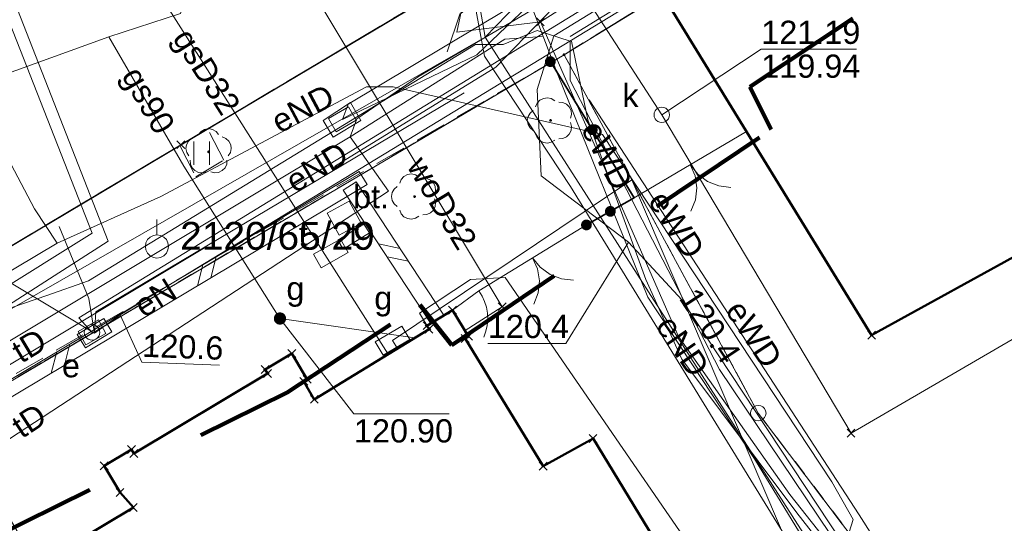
# Model space of a CAD drawing. Extents: x 6472695 to 6473494, y 5822279 to 5823456.
# Tile 21 of 51: x 6472977 to 6473009, y 5822616 to 5822632. Entities that reach past the tile are written whole.
import ezdxf
from ezdxf.enums import TextEntityAlignment as Align

# ---------------------------------------------------------------- set-up
doc = ezdxf.new("R2010")
doc.units = 0
for name, pattern in [('PRZER1-1', [1, 0.5, -0.5]), ('PRZER2-1', [1.5, 1, -0.5]), ('PRZER3-1', [2, 1.5, -0.5])]:
    doc.linetypes.add(name, pattern=pattern)
doc.layers.get('0').update_dxf_attribs({"linetype": 'CONTINUOUS'})
for name, color, linetype, lineweight in [('EGBU', 7, 'CONTINUOUS', 50), ('EGDE', 7, 'CONTINUOUS', 18), ('EGPG', 7, 'CONTINUOUS', 18), ('GSPPPK', 7, 'CONTINUOUS', 18), ('GSPPPK_O', 7, 'CONTINUOUS', 18), ('GSPPRB', 7, 'CONTINUOUS', 18), ('GUPPRZ_O', 7, 'CONTINUOUS', 18), ('OTDN', 7, 'CONTINUOUS', 18), ('OTKC', 7, 'CONTINUOUS', 18), ('OTKJ', 7, 'CONTINUOUS', 18), ('OTKK', 7, 'CONTINUOUS', 25), ('OTKU', 7, 'CONTINUOUS', 18), ('OTKU_O', 7, 'CONTINUOUS', 18), ('OTOB', 7, 'CONTINUOUS', 18), ('OTOF', 7, 'CONTINUOUS', 18), ('OTOO', 7, 'CONTINUOUS', 35), ('OTZT', 7, 'CONTINUOUS', 18), ('SUPK', 7, 'CONTINUOUS', 18), ('SUPW', 7, 'CONTINUOUS', 18)]:
    doc.layers.add(name, color=color, linetype=linetype, lineweight=lineweight)
for name, color, linetype, lineweight, true_color in [('EGUG', 7, 'CONTINUOUS', 18, 0x008000), ('OTZL', 7, 'CONTINUOUS', 18, 0x008000), ('SUEP', 1, 'CONTINUOUS', 18, 0xff0000), ('SUEP_O', 1, 'CONTINUOUS', 18, 0xff0000), ('SUES', 1, 'CONTINUOUS', 18, 0xff0000), ('SUES_O', 1, 'CONTINUOUS', 18, 0xff0000), ('SUGP', 7, 'CONTINUOUS', 18, 0xbfbf00), ('SUGP_O', 7, 'CONTINUOUS', 18, 0xbfbf00), ('SUGS', 7, 'CONTINUOUS', 18, 0xbfbf00), ('SUGS_O', 7, 'CONTINUOUS', 18, 0xbfbf00), ('SUGW', 7, 'CONTINUOUS', 18, 0xbfbf00), ('SUGW_O', 7, 'CONTINUOUS', 18, 0xbfbf00), ('SUKP', 7, 'CONTINUOUS', 18, 0x803300), ('SUKS', 7, 'CONTINUOUS', 18, 0x803300), ('SUKS_O', 7, 'CONTINUOUS', 18, 0x803300), ('SUTP', 7, 'CONTINUOUS', 18, 0xff9100), ('SUTP_O', 7, 'CONTINUOUS', 18, 0xff9100), ('SUTS', 7, 'CONTINUOUS', 18, 0xff9100), ('SUTS_O', 7, 'CONTINUOUS', 18, 0xff9100), ('SUWP', 5, 'CONTINUOUS', 18, 0x0000ff), ('SUWP_O', 5, 'CONTINUOUS', 18, 0x0000ff)]:
    doc.layers.add(name, color=color, linetype=linetype, lineweight=lineweight, true_color=true_color)
doc.styles.add('Arial', font='Arial')

# ---------------------------------------------------------------- blocks, each defined once
blk = doc.blocks.new('D_GSPPPK1')
at = {"color": 0}
blk.add_lwpolyline([(0, 0.875), (0, 0.375)], dxfattribs=at)
blk.add_lwpolyline([(0, 0.375), (0.115881, 0.356646), (0.220419, 0.303381), (0.303381, 0.220419), (0.356646, 0.115881), (0.375, 0), (0.356646, -0.115881), (0.303381, -0.220419), (0.220419, -0.303381), (0.115881, -0.356646), (0, -0.375), (-0.115881, -0.356646), (-0.220419, -0.303381), (-0.303381, -0.220419), (-0.356646, -0.115881), (-0.375, 0), (-0.356646, 0.115881), (-0.303381, 0.220419), (-0.220419, 0.303381), (-0.115881, 0.356646)], close=True, dxfattribs=at)
blk = doc.blocks.new('D_GSPPRB0')
at = {"color": 0, "lineweight": 18}
for points in [[(-0.12726, -0.12726), (0.12726, 0.12726)], [(-0.12726, 0.12726), (0.12726, -0.12726)]]:
    blk.add_lwpolyline(points, dxfattribs=at)
blk = doc.blocks.new('D_GUPGZA1')
blk.add_hatch(color=0).paths.add_polyline_path([(-0.2, 0), (-0.193185, -0.051764), (-0.173205, -0.1), (-0.141421, -0.141421), (-0.1, -0.173205), (-0.051764, -0.193185), (0, -0.2), (0.051764, -0.193185), (0.1, -0.173205), (0.141421, -0.141421), (0.173205, -0.1), (0.193185, -0.051764), (0.2, 0), (0.193185, 0.051764), (0.173205, 0.1), (0.141421, 0.141421), (0.1, 0.173205), (0.051764, 0.193185), (0, 0.2), (-0.051764, 0.193185), (-0.1, 0.173205), (-0.141421, 0.141421), (-0.173205, 0.1), (-0.193185, 0.051764)])
blk = doc.blocks.new('D_GSPRDL1')
blk.add_hatch(color=0).paths.add_polyline_path([(0, -0.045), (0.013906, -0.042798), (0.02645, -0.036406), (0.036406, -0.02645), (0.042798, -0.013906), (0.045, 0), (0.042798, 0.013906), (0.036406, 0.02645), (0.02645, 0.036406), (0.013906, 0.042798), (0, 0.045), (-0.013906, 0.042798), (-0.02645, 0.036406), (-0.036406, 0.02645), (-0.042798, 0.013906), (-0.045, 0), (-0.042798, -0.013906), (-0.036406, -0.02645), (-0.02645, -0.036406), (-0.013906, -0.042798)])
at = {"color": 0}
for points in [[(-0.324277, 0.563333), (-0.240553, 0.662679), (-0.127956, 0.727494), (0, 0.75), (0.127956, 0.727494), (0.240553, 0.662679), (0.324277, 0.563333)], [(-0.635969, -0.134326), (-0.70458, -0.024001), (-0.731429, 0.103115), (-0.713292, 0.231763), (-0.652348, 0.346501), (-0.55591, 0.433559), (-0.435555, 0.482485)], [(0.435555, 0.482485), (0.55591, 0.433559), (0.652348, 0.346501), (0.713292, 0.231763), (0.731429, 0.103115), (0.70458, -0.024001), (0.635969, -0.134326)], [(-0.068773, -0.646351), (-0.194901, -0.677512), (-0.324092, -0.663766), (-0.440839, -0.606763), (-0.531129, -0.513345), (-0.584125, -0.394725), (-0.593465, -0.265141)], [(0.593465, -0.265141), (0.584125, -0.394725), (0.531129, -0.513345), (0.440839, -0.606763), (0.324092, -0.663766), (0.194901, -0.677512), (0.068773, -0.646351)]]:
    blk.add_lwpolyline(points, dxfattribs=at)
blk = doc.blocks.new('D_GUPKSD1_1')
at = {"color": 0}
blk.add_lwpolyline([(0, 0.25), (0.064705, 0.241481), (0.125, 0.216506), (0.176777, 0.176777), (0.216506, 0.125), (0.241481, 0.064705), (0.25, 0), (0.241481, -0.064705), (0.216506, -0.125), (0.176777, -0.176777), (0.125, -0.216506), (0.064705, -0.241481), (0, -0.25), (-0.064705, -0.241481), (-0.125, -0.216506), (-0.176777, -0.176777), (-0.216506, -0.125), (-0.241481, -0.064705), (-0.25, 0), (-0.241481, 0.064705), (-0.216506, 0.125), (-0.176777, 0.176777), (-0.125, 0.216506), (-0.064705, 0.241481)], close=True, dxfattribs=at)
blk = doc.blocks.new('D_GUPIWZ1_3')
at = {"color": 0}
blk.add_lwpolyline([(0.375, -0.25), (-0.375, -0.25), (-0.375, 0.25), (0.375, 0.25)], close=True, dxfattribs=at)
blk = doc.blocks.new('D_GUPIKP1_1')
at = {"color": 0}
blk.add_lwpolyline([(0, 0.25), (0.064705, 0.241481), (0.125, 0.216506), (0.176777, 0.176777), (0.216506, 0.125), (0.241481, 0.064705), (0.25, 0), (0.241481, -0.064705), (0.216506, -0.125), (0.176777, -0.176777), (0.125, -0.216506), (0.064705, -0.241481), (0, -0.25), (-0.064705, -0.241481), (-0.125, -0.216506), (-0.176777, -0.176777), (-0.216506, -0.125), (-0.241481, -0.064705), (-0.25, 0), (-0.241481, 0.064705), (-0.216506, 0.125), (-0.176777, 0.176777), (-0.125, 0.216506), (-0.064705, 0.241481)], close=True, dxfattribs=at)
blk = doc.blocks.new('D_GUPESE1')
at = {"color": 0}
blk.add_lwpolyline([(-0.5, -0.25), (-0.5, 0.25), (0.5, 0.25), (0.5, -0.25)], close=True, dxfattribs=at)
blk = doc.blocks.new('D_GEPPGD1_2')
blk.add_hatch(color=0).paths.add_polyline_path([(0, -0.045), (0.013906, -0.042798), (0.02645, -0.036406), (0.036406, -0.02645), (0.042798, -0.013906), (0.045, 0), (0.042798, 0.013906), (0.036406, 0.02645), (0.02645, 0.036406), (0.013906, 0.042798), (0, 0.045), (-0.013906, 0.042798), (-0.02645, 0.036406), (-0.036406, 0.02645), (-0.042798, 0.013906), (-0.045, 0), (-0.042798, -0.013906), (-0.036406, -0.02645), (-0.02645, -0.036406), (-0.013906, -0.042798)])
blk = doc.blocks.new('D_GEPPGD1_1')
at = {"color": 0}
blk.add_lwpolyline([(0, 0.25), (0.077254, 0.237764), (0.146946, 0.202254), (0.202254, 0.146946), (0.237764, 0.077254), (0.25, 0), (0.237764, -0.077254), (0.202254, -0.146946), (0.146946, -0.202254), (0.077254, -0.237764), (0, -0.25), (-0.077254, -0.237764), (-0.146946, -0.202254), (-0.202254, -0.146946), (-0.237764, -0.077254), (-0.25, 0), (-0.237764, 0.077254), (-0.202254, 0.146946), (-0.146946, 0.202254), (-0.077254, 0.237764)], close=True, dxfattribs=at)
blk = doc.blocks.new('D_GUPTSZ1')
at = {"color": 0}
blk.add_lwpolyline([(-0.5, -0.25), (-0.5, 0.25), (0.5, 0.25), (0.5, -0.25)], close=True, dxfattribs=at)
blk = doc.blocks.new('D_GUPGSG1')
at = {"color": 0}
blk.add_lwpolyline([(-0.5, -0.25), (-0.5, 0.25), (0.5, 0.25), (0.5, -0.25)], close=True, dxfattribs=at)
blk = doc.blocks.new('D_ODTN_1')
at = {"color": 0}
for points in [[(-0.5, -0.25), (0, 0.25)], [(0, -0.25), (0.5, 0.25)]]:
    blk.add_lwpolyline(points, dxfattribs=at)
blk = doc.blocks.new('D_GSLDSO2')
at = {"color": 0}
blk.add_lwpolyline([(0, 0.25), (0, -0.25)], dxfattribs=at)
blk = doc.blocks.new('D_GSLKFU1')
at = {"color": 0}
blk.add_lwpolyline([(0, 0), (-0.012833, -0.195789), (-0.051111, -0.388229), (-0.114181, -0.574025), (-0.200962, -0.75), (-0.30997, -0.913142), (-0.43934, -1.06066), (-0.586858, -1.19003), (-0.75, -1.299038)], dxfattribs=at)
blk = doc.blocks.new('D_GSLKBR1')
at = {"color": 0}
for points in [[(1.299038, 0.75), (1.06066, 0.43934), (0.75, 0.200962), (0.388229, 0.051111), (0, 0)], [(0, 0), (0.388229, -0.051111), (0.75, -0.200962), (1.06066, -0.43934), (1.299038, -0.75)]]:
    blk.add_lwpolyline(points, dxfattribs=at)
blk = doc.blocks.new('D_KOLO')
blk.add_hatch(color=0).paths.add_polyline_path([(-0.175, 0), (-0.169037, -0.045293), (-0.151554, -0.0875), (-0.123744, -0.123744), (-0.0875, -0.151554), (-0.045293, -0.169037), (0, -0.175), (0.045293, -0.169037), (0.0875, -0.151554), (0.123744, -0.123744), (0.151554, -0.0875), (0.169037, -0.045293), (0.175, 0), (0.169037, 0.045293), (0.151554, 0.0875), (0.123744, 0.123744), (0.0875, 0.151554), (0.045293, 0.169037), (0, 0.175), (-0.045293, 0.169037), (-0.0875, 0.151554), (-0.123744, 0.123744), (-0.151554, 0.0875), (-0.169037, 0.045293)])
blk = doc.blocks.new('D_GSLKOG1')
blk.add_hatch(color=0).paths.add_polyline_path([(-0.175, 0), (-0.169037, -0.045293), (-0.151554, -0.0875), (-0.123744, -0.123744), (-0.0875, -0.151554), (-0.045293, -0.169037), (0, -0.175), (0.045293, -0.169037), (0.0875, -0.151554), (0.123744, -0.123744), (0.151554, -0.0875), (0.169037, -0.045293), (0.175, 0), (0.169037, 0.045293), (0.151554, 0.0875), (0.123744, 0.123744), (0.0875, 0.151554), (0.045293, 0.169037), (0, 0.175), (-0.045293, 0.169037), (-0.0875, 0.151554), (-0.123744, 0.123744), (-0.151554, 0.0875), (-0.169037, 0.045293)])
blk = doc.blocks.new('D_GSSUTR1')
at = {"color": 0}
for points in [[(-0.25666, 0.36165), (-0.25666, -0.38835)], [(0.24334, -0.38835), (0.24334, 0.36165)]]:
    blk.add_lwpolyline(points, dxfattribs=at)

msp = doc.modelspace()

# ---------------------------------------------------------------- linework, layer by layer
at = {"linetype": 'PRZER1-1', "lineweight": 211, "ltscale": 8, "elevation": 10.04}
msp.add_lwpolyline([(6472867.427, 5822584.768), (6472899.009, 5822582.347), (6472904.485, 5822578.253), (6472918.602, 5822584.949), (6472931.947, 5822596.048), (6472961.416, 5822608.307), (6472985.727, 5822620.307), (6472990.013, 5822623.143), (6472991.048, 5822621.843), (6473001.374, 5822628.822), (6473000.679, 5822630.199), (6473029.761, 5822649.439)], dxfattribs=at)
at = {"layer": 'EGBU', "linetype": 'Continuous', "lineweight": 50}
for points in [[(6473009.863, 5822625.051), (6473004.621, 5822622.162), (6472998.113, 5822632.757), (6473009.364, 5822639.678)], [(6472977.014, 5822614.35), (6472980.754, 5822616.592), (6472980.323, 5822617.079), (6472979.809, 5822617.937), (6472980.694, 5822618.467), (6472980.771, 5822618.339), (6472985.094, 5822620.926), (6472985.017, 5822621.054), (6472985.876, 5822621.569), (6472986.374, 5822620.736), (6472986.263, 5822620.67), (6472986.603, 5822620.089), (6472990.313, 5822622.36), (6472990.245, 5822622.471), (6472991.072, 5822622.977), (6472991.593, 5822622.127), (6472991.482, 5822622.059), (6472994, 5822617.929), (6472995.613, 5822618.82), (6472999.564, 5822612.327)]]:
    msp.add_lwpolyline(points, dxfattribs=at)
at = {"layer": 'EGDE', "linetype": 'Continuous', "lineweight": 18}
msp.add_lwpolyline([(6473011.915, 5822641.833), (6472997.849, 5822633.187), (6472994.678, 5822631.238), (6472973.906, 5822618.979), (6472973.831, 5822619.097), (6472968.751, 5822616.055), (6472942.484, 5822600.286), (6472971.555, 5822639.699), (6472993.586, 5822651.164), (6472997.964, 5822653.729), (6473019.754, 5822666.385)], dxfattribs=at)
for points in [[(6473047.62, 5822580.098), (6473029.307, 5822589.73), (6473028.6, 5822588.997), (6473019.37, 5822598.142), (6473009.691, 5822608.108), (6473000.956, 5822619.644), (6472994.678, 5822631.238), (6472997.849, 5822633.187), (6473011.915, 5822641.833), (6473014.388, 5822643.352), (6473018.921, 5822636.103), (6473033.656, 5822624.208), (6473033.738, 5822624.308), (6473042.298, 5822616.984), (6473064.637, 5822606.669), (6473061.191, 5822599.206)], [(6472994.678, 5822631.238), (6473000.956, 5822619.644), (6473009.691, 5822608.108), (6473019.37, 5822598.142), (6473013.14, 5822591.87), (6473003.92, 5822581.7), (6472999.145, 5822576.885), (6472995.821, 5822580.213), (6472989.532, 5822585.718), (6472987.77, 5822588.918), (6472982.779, 5822595.159), (6472980.207, 5822598.39), (6472968.751, 5822616.055), (6472973.831, 5822619.097), (6472973.906, 5822618.979)]]:
    msp.add_lwpolyline(points, close=True, dxfattribs=at)
at = {"layer": 'EGUG', "linetype": 'PRZER1-1', "lineweight": 18}
for points in [[(6473108.815, 5822608.08), (6473084.61, 5822634.23), (6473083.23, 5822635.73), (6473071.09, 5822649), (6473055.67, 5822666.2), (6473053.34, 5822666.7), (6473035.52, 5822656.15), (6473025.087, 5822649.737), (6473014.388, 5822643.352), (6473011.915, 5822641.833), (6472997.849, 5822633.187), (6472994.678, 5822631.238), (6472973.906, 5822618.979), (6472973.831, 5822619.097), (6472968.751, 5822616.055), (6472942.484, 5822600.286), (6472934.635, 5822590.138), (6472910.451, 5822558.58), (6472910.149, 5822558.143), (6472910.21, 5822557.985), (6472886.117, 5822525.173)], [(6473010.104, 5822565.909), (6472999.145, 5822576.885), (6472995.821, 5822580.213), (6472989.532, 5822585.718), (6472987.77, 5822588.918), (6472982.779, 5822595.159), (6472980.207, 5822598.39), (6472968.751, 5822616.055), (6472973.831, 5822619.097), (6472973.906, 5822618.979), (6472994.678, 5822631.238), (6473000.956, 5822619.644), (6473009.691, 5822608.108)]]:
    msp.add_lwpolyline(points, dxfattribs=at)
msp.add_lwpolyline([(6473053.34, 5822666.7), (6473055.67, 5822666.2), (6473071.09, 5822649), (6473083.23, 5822635.73), (6473079.774, 5822633.034), (6473077.99, 5822629.57), (6473075.41, 5822624.54), (6473073.4, 5822620.62), (6473071.78, 5822618.11), (6473067.005, 5822611.875), (6473064.637, 5822606.669), (6473061.191, 5822599.206), (6473047.62, 5822580.098), (6473029.307, 5822589.73), (6473028.6, 5822588.997), (6473019.37, 5822598.142), (6473009.691, 5822608.108), (6473000.956, 5822619.644), (6472994.678, 5822631.238), (6472997.849, 5822633.187), (6473011.915, 5822641.833), (6473014.388, 5822643.352), (6473025.087, 5822649.737), (6473035.52, 5822656.15)], close=True, dxfattribs=at)
at = {"layer": 'GUPPRZ_O', "linetype": 'Continuous', "lineweight": 13, "elevation": 10.8, "flags": 128}
for points in [[(6472997.837, 5822629.292), (6473001.052, 5822631.415), (6473004.132, 5822631.415)], [(6472996.763, 5822625.17), (6472994.733, 5822621.9), (6472992.213, 5822621.9)], [(6472980.33, 5822622.82), (6472981.024, 5822621.296), (6472983.542, 5822621.198)], [(6472985.494, 5822622.703), (6472987.884, 5822619.616), (6472990.964, 5822619.616)]]:
    msp.add_lwpolyline(points, dxfattribs=at)
at = {"layer": 'OTDN', "linetype": 'Continuous', "lineweight": 18, "elevation": 10.18}
for points in [[(6472973.255, 5822618.637), (6472973.654, 5822618.866), (6472987.621, 5822627.204), (6472988.051, 5822627.464)], [(6472973.505, 5822618.203), (6472973.906, 5822618.434), (6472987.879, 5822626.776), (6472988.309, 5822627.036)], [(6472990.789, 5822622.817), (6472987.959, 5822627.127)], [(6472990.371, 5822622.543), (6472987.541, 5822626.853)]]:
    msp.add_lwpolyline(points, dxfattribs=at)
at = {"layer": 'OTKC', "linetype": 'PRZER2-1', "lineweight": 18, "elevation": 10.18}
msp.add_lwpolyline([(6472937.596, 5822600.436, -0.065839), (6472940.367, 5822603.241), (6472941.345, 5822603.938), (6472941.883, 5822602.934), (6472942.775, 5822603.511), (6472942.198, 5822604.46), (6472942.419, 5822604.581), (6472949.506, 5822608.795), (6472958.65, 5822614.291), (6472962.441, 5822616.492), (6472982.258, 5822628.305), (6472982.776, 5822627.291), (6472983.681, 5822627.829), (6472983.156, 5822628.84), (6472995.098, 5822635.942), (6473009.318, 5822644.456)], format="xyb", dxfattribs=at)
msp.add_lwpolyline([(6473009.102, 5822640.104), (6472997.849, 5822633.187), (6472994.678, 5822631.238), (6472973.831, 5822619.097), (6472972.5, 5822618.287), (6472972.184, 5822618.111), (6472971.772, 5822617.864), (6472971.686, 5822617.813), (6472969.052, 5822616.235), (6472968.751, 5822616.055), (6472965.776, 5822614.268), (6472942.484, 5822600.286)], dxfattribs=at)
at = {"layer": 'OTKJ', "linetype": 'PRZER3-1', "lineweight": 18, "elevation": 10.18}
msp.add_lwpolyline([(6472942.419, 5822604.581), (6472949.506, 5822608.795), (6472958.65, 5822614.291), (6472962.441, 5822616.492), (6472982.292, 5822628.326), (6472995.098, 5822635.942), (6473013.395, 5822646.898), (6473027.928, 5822655.579), (6473039.589, 5822662.547), (6473046.841, 5822666.93), (6473047.756, 5822667.482), (6473049.47, 5822668.518), (6473053.055, 5822670.518)], dxfattribs=at)
at = {"layer": 'OTKK', "linetype": 'Continuous', "lineweight": 25, "elevation": 10.18}
msp.add_lwpolyline([(6472895.485, 5822539), (6472900.083, 5822545.118), (6472902.654, 5822548.531), (6472903.596, 5822549.909), (6472905.187, 5822552.753), (6472907.003, 5822556.724), (6472908.014, 5822558.709), (6472908.772, 5822560.234), (6472913.202, 5822567.47), (6472916.456, 5822572.711), (6472917.341, 5822573.91), (6472922.255, 5822580.324), (6472928.663, 5822588.855), (6472935.926, 5822598.319, -0.017534), (6472937.596, 5822600.436, -0.10701), (6472942.419, 5822604.581), (6472949.506, 5822608.795), (6472958.65, 5822614.291), (6472962.441, 5822616.492), (6472982.292, 5822628.326), (6472995.098, 5822635.942), (6473013.395, 5822646.898)], format="xyb", dxfattribs=at)
at = {"layer": 'OTKU', "linetype": 'PRZER3-1', "lineweight": 18, "elevation": 10.18}
msp.add_lwpolyline([(6472987.02, 5822626.11), (6472987.73, 5822626.5), (6472988.12, 5822625.79), (6472987.41, 5822625.4)], close=True, dxfattribs=at)
at = {"layer": 'OTOB', "linetype": 'Continuous', "lineweight": 18, "elevation": 10.18}
for points in [[(6472996.947, 5822626.608), (6473000.571, 5822628.755)], [(6472991.922, 5822623.597), (6472995.401, 5822625.731)]]:
    msp.add_lwpolyline(points, dxfattribs=at)
at = {"layer": 'OTOF', "linetype": 'Continuous', "lineweight": 18, "elevation": 10.18}
msp.add_lwpolyline([(6472991.072, 5822622.977), (6472991.922, 5822623.597)], dxfattribs=at)
at = {"layer": 'OTOO', "linetype": 'Continuous', "lineweight": 35, "elevation": 10.18}
msp.add_lwpolyline([(6472995.401, 5822625.731), (6472996.947, 5822626.608), (6472994.234, 5822631.014)], dxfattribs=at)
at = {"layer": 'OTZT', "linetype": 'PRZER2-1', "lineweight": 18, "elevation": 10.1}
msp.add_lwpolyline([(6472982.258, 5822628.305), (6472982.776, 5822627.291), (6472983.681, 5822627.829), (6472983.156, 5822628.84)], close=True, dxfattribs=at)
at = {"layer": 'SUEP', "linetype": 'Continuous', "lineweight": 18, "elevation": 10.14}
for points in [[(6472932.32, 5822921.092), (6472937.477, 5822895.528), (6472941.528, 5822875.051), (6472953.432, 5822818.486), (6472964.766, 5822765.08), (6472976.973, 5822707.351), (6472988.372, 5822655.812), (6472991.479, 5822646.772), (6472996.793, 5822637.16), (6472991.463, 5822633.139), (6472991.208, 5822631.963), (6472993.911, 5822632.301)], [(6472993.911, 5822632.301), (6472998.807, 5822635.413), (6473057.638, 5822670.066), (6473099.197, 5822688.721), (6473106.244, 5822691.956), (6473126.602, 5822699.398), (6473162.643, 5822712.667), (6473192.895, 5822723.708)], [(6473022.21, 5822589.628), (6473023.707, 5822591.22), (6473023.594, 5822592.132), (6473023.1, 5822592.501), (6473020.953, 5822593.21), (6473018.167, 5822595.682), (6473013.214, 5822601.004), (6472998.489, 5822623.308), (6472996.763, 5822625.17), (6472993.942, 5822627.322), (6472993.813, 5822630.115), (6472994.345, 5822631.846), (6472997.481, 5822633.779), (6473013.982, 5822644.038), (6473035.17, 5822656.763), (6473052.966, 5822667.279), (6473067.934, 5822673.576), (6473073.73, 5822677.641), (6473104.941, 5822690.962), (6473138.032, 5822703.208), (6473150.388, 5822707.783), (6473160.925, 5822711.85)], [(6472976.98, 5822707.491), (6472986.592, 5822663.304), (6472988.419, 5822655.305), (6472991.746, 5822645.813), (6472996.694, 5822636.606), (6472991.303, 5822632.545), (6472990.897, 5822631.33)], [(6472962.587, 5822697.034), (6472967.033, 5822672.453), (6472968.46, 5822664.919), (6472969.052, 5822664.781), (6472969.289, 5822664.426), (6472970.789, 5822658.85), (6472972.123, 5822651.2), (6472972.546, 5822648.035), (6472967.763, 5822638.134), (6472970.004, 5822634.817), (6472974.462, 5822623.554), (6472975.851, 5822622.475), (6472992.124, 5822631.805)], [(6472987.259, 5822627.619), (6472992.477, 5822630.832), (6472997.469, 5822636.022), (6473006.497, 5822641.371), (6473015.76, 5822646.924), (6473025.383, 5822652.705), (6473026.489, 5822653.383), (6473026.257, 5822653.821), (6473026.489, 5822653.383), (6473031.822, 5822656.65), (6473048.6, 5822666.826), (6473051.822, 5822668.837), (6473052.38, 5822668.837), (6473052.676, 5822669.23), (6473052.567, 5822669.561)], [(6473019.341, 5822588.75), (6473017.514, 5822590.471), (6473017.41, 5822593.943), (6473018.036, 5822595.302), (6473017.862, 5822597.351), (6473016.576, 5822598.323), (6473014.735, 5822598.01), (6473011.989, 5822602.246), (6473008.199, 5822607.849), (6473004.69, 5822611.842), (6473000.83, 5822618.17), (6472997.387, 5822623.389), (6472994.467, 5822630.621), (6472993.284, 5822633.719), (6472991.964, 5822638.683), (6472990.189, 5822645.435), (6472987.156, 5822658.731)], [(6472987.156, 5822658.731), (6472989.184, 5822648.032), (6472991.525, 5822634.336), (6472992.106, 5822631.193), (6472994.883, 5822626.979), (6473009.445, 5822603.256), (6473015.308, 5822594.118), (6473015.536, 5822589.462), (6473022.393, 5822582.376), (6473026.719, 5822586.167), (6473028.11, 5822586.572), (6473030.792, 5822586.572), (6473032.613, 5822586.546), (6473035.396, 5822584.246), (6473042.035, 5822578.848), (6473043.983, 5822576.396), (6473060.746, 5822565.133)], [(6472987.407, 5822658.811), (6472989.826, 5822645.015), (6472992.124, 5822631.805)], [(6472992.124, 5822631.805), (6472993.553, 5822633.277), (6472987.407, 5822658.811)], [(6472979.5, 5822622.23), (6472980.33, 5822622.82), (6472997.393, 5822633.224), (6472997.019, 5822635.958), (6472999.719, 5822637.502), (6472999.614, 5822637.672), (6472999.719, 5822637.502), (6473001.672, 5822638.914)], [(6473005.703, 5822637.426), (6473005.389, 5822637.937), (6473003.446, 5822637.094), (6472994.874, 5822631.821)], [(6472972.293, 5822636.256), (6472977.564, 5822626.252), (6472978.296, 5822625.139)], [(6472993.911, 5822632.301), (6472998.375, 5822622.122), (6473001.974, 5822617.008), (6473013.035, 5822603.021), (6473011.349, 5822601.081), (6473011.491, 5822599.649), (6473013.466, 5822599.56), (6473015.04, 5822600.636), (6473018.051, 5822594.473), (6473018.383, 5822591.184), (6473019.994, 5822589.409)], [(6472994.87, 5822631.673), (6472993.809, 5822632.015), (6472992.707, 5822631.568), (6472991.811, 5822631.568), (6472979.305, 5822623.927), (6472977.962, 5822623.445), (6472975.344, 5822622.55), (6472972.105, 5822621.002), (6472962.346, 5822614.967), (6472958.415, 5822612.517), (6472956.348, 5822610.556), (6472951.352, 5822608.318), (6472950.208, 5822607.941), (6472949.831, 5822606.966), (6472944.763, 5822603.898), (6472941.766, 5822602.039), (6472940.319, 5822601.523), (6472935.011, 5822594.665), (6472933.22, 5822593.357), (6472932.414, 5822592.876), (6472932.078, 5822591.456), (6472930.319, 5822588.969), (6472925.53, 5822583.187), (6472918.337, 5822574.318)], [(6473017.778, 5822597.127), (6473017.756, 5822597.694), (6473016.733, 5822598.817), (6473014.768, 5822598.624), (6473008.248, 5822608.045), (6473004.426, 5822612.628), (6472992.124, 5822631.805)], [(6473019.625, 5822589.037), (6473018.204, 5822590.456), (6473017.973, 5822593.543), (6473017.316, 5822594.315), (6473017.355, 5822595.665), (6473017.355, 5822596.012), (6473013.879, 5822599.716), (6473008.238, 5822608.066), (6473003.292, 5822615.718), (6472999.7, 5822621.05), (6472994.87, 5822630.4), (6472994.87, 5822631.673)], [(6473020.258, 5822589.676), (6473018.68, 5822591.314), (6473018.496, 5822595.053), (6473018.404, 5822595.972), (6473017.453, 5822597.505), (6473016.164, 5822597.781), (6473014.998, 5822599.896), (6473013.526, 5822598.976), (6473011.623, 5822599.007), (6473011.347, 5822600.294), (6473013.188, 5822602.348), (6473010.762, 5822605.427), (6473005.422, 5822612.299), (6473002.198, 5822616.416), (6472998.483, 5822621.39), (6472997.317, 5822623.97), (6472995.445, 5822629.126), (6472994.923, 5822631.676)], [(6472995.922, 5822628.655), (6472989.157, 5822630.196), (6472988.296, 5822630.196), (6472981.647, 5822626.651), (6472978.296, 5822625.139)], [(6472979.5, 5822622.23), (6472979.539, 5822622.92), (6472991.447, 5822630.006)], [(6472995.488, 5822629.782), (6473004.216, 5822616.355), (6473008.66, 5822609.352), (6473008.471, 5822607.484), (6473012.681, 5822601.388), (6473015.848, 5822598.301), (6473016.427, 5822597.838), (6473018.435, 5822597.414), (6473018.667, 5822597.067), (6473018.667, 5822595.986), (6473019.132, 5822594.7), (6473019.132, 5822593.195), (6473019.248, 5822592.462), (6473019.171, 5822591.806), (6473018.901, 5822591.189), (6473020.183, 5822589.6)], [(6472995.922, 5822628.655), (6473003.334, 5822617.425), (6473004.021, 5822616.2), (6473003.776, 5822615.415), (6473006.964, 5822610.775), (6473012.181, 5822603.095), (6473015.177, 5822599.806), (6473016.746, 5822597.804), (6473017.761, 5822596.373), (6473016.892, 5822595.36), (6473017.013, 5822594.444), (6473017.519, 5822593.6), (6473017.761, 5822590.414), (6473019.324, 5822588.767)], [(6472978.351, 5822625.682), (6472979.316, 5822623.35), (6472979.5, 5822622.23)], [(6472978.296, 5822625.139), (6472974.998, 5822623.174), (6472974.173, 5822623.994)], [(6472928.547, 5822586.628), (6472932.341, 5822591.912), (6472932.414, 5822592.876), (6472935.026, 5822594.892), (6472939.639, 5822601.184), (6472940.53, 5822602.139), (6472941.755, 5822602.473), (6472949.65, 5822607.387), (6472950.079, 5822607.936), (6472950.473, 5822608.639), (6472955.925, 5822610.921), (6472958.394, 5822613.219), (6472972.503, 5822621.743), (6472976.081, 5822623.443), (6472976.75, 5822623.884), (6472979.5, 5822622.23)]]:
    msp.add_lwpolyline(points, dxfattribs=at)
at = {"layer": 'SUGP', "linetype": 'Continuous', "lineweight": 18, "elevation": 10.14}
for points in [[(6472914.378, 5822607.526), (6472953.165, 5822622.116), (6472979.966, 5822631.813), (6472982.28, 5822632.57), (6472985.408, 5822641.071), (6472999.454, 5822649.641), (6473016.449, 5822659.714), (6473037.145, 5822671.886), (6473044.558, 5822676.253), (6473045.511, 5822676.808)], [(6472980.314, 5822635.225), (6472988.995, 5822621.553)], [(6472979.966, 5822631.813), (6472982.382, 5822627.63)], [(6472979.966, 5822631.813), (6472982.382, 5822627.63), (6472985.494, 5822622.703), (6472989.857, 5822622.081)], [(6472982.382, 5822627.63), (6472985.494, 5822622.703), (6472989.857, 5822622.081)], [(6472989.29, 5822621.733), (6472989.133, 5822621.989), (6472996.869, 5822627.192), (6473008.716, 5822599.43), (6473009.68, 5822597.443), (6473010.835, 5822576.43), (6473016.749, 5822570.342)], [(6472990.313, 5822622.36), (6472990, 5822622.872), (6472991.657, 5822623.963), (6472992.773, 5822624.033), (6473001.874, 5822610.788), (6473007.86, 5822600.852), (6473007.089, 5822600.388)]]:
    msp.add_lwpolyline(points, dxfattribs=at)
at = {"layer": 'SUKP', "linetype": 'Continuous', "lineweight": 18, "elevation": 10.14}
for points in [[(6472997.837, 5822629.292), (6472992.339, 5822637.794)], [(6473028.669, 5822617.821), (6473015.678, 5822625.825), (6473003.955, 5822618.996), (6472997.837, 5822629.292)]]:
    msp.add_lwpolyline(points, dxfattribs=at)
at = {"layer": 'SUPK', "linetype": 'Continuous', "lineweight": 18, "elevation": 10.14}
msp.add_lwpolyline([(6472986.895, 5822629.11), (6472987.211, 5822628.573), (6472988.111, 5822629.11), (6472987.772, 5822629.69)], close=True, dxfattribs=at)
at = {"layer": 'SUTP', "linetype": 'Continuous', "lineweight": 18, "elevation": 10.14}
for points in [[(6473036.309, 5822681.429), (6473037.965, 5822674.006), (6473043.324, 5822663.926), (6472997.048, 5822636.206), (6472991.863, 5822631.238), (6472987.512, 5822629.146)], [(6473070.062, 5822677.41), (6473058.541, 5822671.071), (6473055.986, 5822669.742), (6473046.956, 5822664.785), (6473029.55, 5822654.091), (6473021.021, 5822649.015), (6473004.863, 5822639.396), (6472998.147, 5822635.34), (6472989.97, 5822630.535), (6472987.98, 5822629.164), (6472987.768, 5822628.586)], [(6473055.986, 5822669.742), (6473043.386, 5822662.967), (6472987.697, 5822629.64), (6472987.512, 5822629.146)], [(6473056.406, 5822667.374), (6473053.546, 5822667.364), (6473043.68, 5822662.225), (6473021.393, 5822648.734), (6472978.992, 5822622.727), (6472979.419, 5822622.255)], [(6472919.739, 5822573.488), (6472939.907, 5822601.378), (6472960.252, 5822613.474), (6472979.418, 5822625.463), (6472975.183, 5822636.248), (6472974.574, 5822639.003)], [(6472940.218, 5822601.044), (6472949.764, 5822606.607), (6472956.454, 5822610.415), (6472960.561, 5822612.917), (6472966.504, 5822616.763), (6472973.641, 5822621.166), (6472979.937, 5822625.206), (6472975.64, 5822636.181), (6472975.235, 5822638.733), (6472958.427, 5822630.453)], [(6472987.768, 5822628.586), (6472992.761, 5822631.737), (6472993.969, 5822631.828)], [(6472940.294, 5822600.287), (6472941.445, 5822601.32), (6472963.999, 5822614.34), (6472987.768, 5822628.586)], [(6472987.768, 5822628.586), (6472989.006, 5822626.824), (6472975.653, 5822618.096), (6472977.648, 5822614.73)], [(6472983.052, 5822624.993), (6472967.396, 5822615.597), (6472959.898, 5822611.121), (6472948.983, 5822605.134), (6472942.426, 5822601.27), (6472937.616, 5822594.764), (6472932.142, 5822587.627), (6472925.822, 5822579.585), (6472919.623, 5822571.577), (6472914.148, 5822564.705), (6472910.118, 5822559.642)]]:
    msp.add_lwpolyline(points, dxfattribs=at)
at = {"layer": 'SUTS', "linetype": 'Continuous', "lineweight": 18, "elevation": 10.14}
msp.add_lwpolyline([(6472987.36, 5822625.24), (6472988.21, 5822625.76), (6472988.39, 5822625.47), (6472987.54, 5822624.95)], close=True, dxfattribs=at)
at = {"layer": 'SUWP', "linetype": 'Continuous', "lineweight": 18, "elevation": 10.14}
msp.add_lwpolyline([(6472991.48, 5822622.312), (6472992.674, 5822623.085), (6472984.831, 5822636.147)], dxfattribs=at)

# ---------------------------------------------------------------- block references
at = {"layer": 'EGPG', "linetype": 'Continuous', "lineweight": 18}
for name, p in [('D_GEPPGD1_2', (6472994.678, 5822631.238)), ('D_GEPPGD1_1', (6473000.956, 5822619.644))]:
    msp.add_blockref(name, p, dxfattribs=at)
at = {"layer": 'GSPPPK', "linetype": 'Continuous', "lineweight": 18}
msp.add_blockref('D_GSPPPK1', (6472981.517, 5822625.036, 10.36), dxfattribs=at)
at = {"layer": 'GSPPRB', "linetype": 'Continuous', "lineweight": 18}
for p in [(6472993.911, 5822632.301, 10.28), (6472982.292, 5822628.326, 10.28), (6472992.674, 5822623.085, 10.28), (6472991.072, 5822622.977, 10.28), (6472990.245, 5822622.471, 10.28), (6472990.313, 5822622.36, 10.28), (6472991.593, 5822622.127, 10.28), (6473004.621, 5822622.162, 10.28), (6472991.482, 5822622.059, 10.28), (6472985.876, 5822621.569, 10.28), (6472985.017, 5822621.054, 10.28), (6472985.094, 5822620.926, 10.28), (6472986.263, 5822620.67, 10.28), (6472986.374, 5822620.736, 10.28), (6472986.603, 5822620.089, 10.28), (6473003.955, 5822618.996, 10.28), (6472995.613, 5822618.82, 10.28), (6472980.694, 5822618.467, 10.28), (6472980.771, 5822618.339, 10.28), (6472979.809, 5822617.937, 10.28), (6472994, 5822617.929, 10.28), (6472980.323, 5822617.079, 10.28), (6472980.754, 5822616.592, 10.28)]:
    msp.add_blockref('D_GSPPRB0', p, dxfattribs=at)
at = {"layer": 'OTDN', "linetype": 'Continuous', "lineweight": 18}
for name, p, rotation in [('D_GSLDSO2', (6472988.18, 5822627.25, 10.18), 31.15930450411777), ('D_GSLDSO2', (6472987.75, 5822626.99, 10.18), 123.2894042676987), ('D_ODTN_1', (6472989.165, 5822624.835, 10.18), 123.2894042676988), ('D_ODTN_1', (6472989.165, 5822624.835, 10.18), 123.2894042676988), ('D_ODTN_1', (6472983.126, 5822624.23, 10.18), 30.83692935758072), ('D_ODTN_1', (6472983.126, 5822624.23, 10.18), 30.83692935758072), ('D_GSLDSO2', (6472990.58, 5822622.68, 10.18), 123.2894042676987), ('D_ODTN_1', (6472978.404, 5822621.41, 10.18), 30.83692935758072), ('D_ODTN_1', (6472978.404, 5822621.41, 10.18), 30.83692935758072)]:
    msp.add_blockref(name, p, dxfattribs=dict(at, rotation=rotation))
at = {"layer": 'OTOB', "linetype": 'Continuous', "lineweight": 18}
for p, rotation in [((6472998.759, 5822627.681, 10.18), 300.644166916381), ((6472993.661, 5822624.664, 10.18), 301.5247301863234)]:
    msp.add_blockref('D_GSLKBR1', p, dxfattribs=dict(at, rotation=rotation))
at = {"layer": 'OTOF', "linetype": 'Continuous', "lineweight": 18, "rotation": 36.10745127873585}
msp.add_blockref('D_GSLKFU1', (6472991.922, 5822623.597, 10.18), dxfattribs=at)
at = {"layer": 'OTOO', "linetype": 'Continuous', "lineweight": 35}
for name, p, rotation in [('D_GSLKOG1', (6472994.234, 5822631.014, 10.18), 121.622736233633), ('D_KOLO', (6472995.59, 5822628.811, 10.18), 121.622736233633), ('D_KOLO', (6472995.59, 5822628.811, 10.18), 121.622736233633), ('D_KOLO', (6472996.174, 5822626.169, 10.18), 29.5649579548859), ('D_KOLO', (6472996.174, 5822626.169, 10.18), 29.5649579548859), ('D_GSLKOG1', (6472995.401, 5822625.731, 10.18), 29.56495795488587)]:
    msp.add_blockref(name, p, dxfattribs=dict(at, rotation=rotation))
at = {"layer": 'OTZL', "linetype": 'Continuous', "lineweight": 18, "rotation": 89.99999931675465}
for p in [(6472994.24, 5822629.111, 10.12), (6472989.846, 5822626.649, 10.12)]:
    msp.add_blockref('D_GSPRDL1', p, dxfattribs=at)
at = {"layer": 'OTZL', "linetype": 'Continuous', "lineweight": 18}
msp.add_blockref('D_GSPRDL1', (6472983.187, 5822628.095, 10.12), dxfattribs=at)
at = {"layer": 'OTZT', "linetype": 'Continuous', "lineweight": 18}
msp.add_blockref('D_GSSUTR1', (6472982.969, 5822628.067, 10.1), dxfattribs=at)
at = {"layer": 'SUES', "linetype": 'Continuous', "lineweight": 18, "rotation": 31.22351675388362}
msp.add_blockref('D_GUPESE1', (6472979.5, 5822622.23, 10.16), dxfattribs=at)
at = {"layer": 'SUGS', "linetype": 'Continuous', "lineweight": 18, "rotation": 30.718738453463}
msp.add_blockref('D_GUPGSG1', (6472989.133, 5822621.989, 10.16), dxfattribs=at)
at = {"layer": 'SUGW', "linetype": 'Continuous', "lineweight": 18, "rotation": 37.72197729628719}
msp.add_blockref('D_GUPGZA1', (6472985.494, 5822622.703, 10.16), dxfattribs=at)
at = {"layer": 'SUKS', "linetype": 'Continuous', "lineweight": 18}
msp.add_blockref('D_GUPKSD1_1', (6472997.837, 5822629.292, 10.16), dxfattribs=at)
at = {"layer": 'SUPK', "linetype": 'Continuous', "lineweight": 18}
msp.add_blockref('D_GUPIKP1_1', (6472979.419, 5822622.255, 10.16), dxfattribs=at)
at = {"layer": 'SUPW', "linetype": 'Continuous', "lineweight": 18}
for p, rotation in [((6472987.512, 5822629.146, 10.18), 29.87654880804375), ((6472979.419, 5822622.255, 10.18), 29.40676839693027)]:
    msp.add_blockref('D_GUPIWZ1_3', p, dxfattribs=dict(at, rotation=rotation))
at = {"layer": 'SUTS', "linetype": 'Continuous', "lineweight": 18, "rotation": 209.3073531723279}
msp.add_blockref('D_GUPTSZ1', (6472987.14, 5822624.81, 10.16), dxfattribs=at)

# ---------------------------------------------------------------- texts
at = {"layer": 'GSPPPK_O', "linetype": 'Continuous', "lineweight": 0, "style": 'Arial'}
msp.add_text('2120/65/29', height=0.9, dxfattribs=at).set_placement((6472982.267, 5822624.928, 10.8))
at = {"layer": 'GUPPRZ_O', "linetype": 'Continuous', "lineweight": 0, "style": 'Arial'}
for s, p in [('121.19', (6473001.052, 5822631.587, 10.8)), ('119.94', (6473001.052, 5822630.492, 10.8)), ('120.4', (6472992.213, 5822622.073, 10.8)), ('120.90', (6472987.884, 5822618.694, 10.8))]:
    msp.add_text(s, height=0.75, dxfattribs=at).set_placement(p)
for s, rotation, p in [('120.4', 303.2971, (6472998.371, 5822623.363, 10.8)), ('120.6', 357.7768, (6472981.031, 5822621.468, 10.8))]:
    msp.add_text(s, height=0.75, rotation=rotation, dxfattribs=at).set_placement(p)
at = {"layer": 'OTKU_O', "linetype": 'Continuous', "lineweight": 0, "style": 'Arial'}
msp.add_text('bt.', height=0.75, dxfattribs=at).set_placement((6472988.438, 5822626.273, 10.8), align=Align.CENTER)
at = {"layer": 'SUEP_O', "linetype": 'Continuous', "lineweight": 0, "style": 'Arial'}
for s, rotation, p in [('eND', 28.0651, (6472986.403, 5822629.168, 10.8)), ('eWD', 297.32, (6472995.742, 5822627.809, 10.8)), ('eND', 30.7548, (6472986.875, 5822627.278, 10.8)), ('eWD', 303.0259, (6472998.003, 5822625.536, 10.8)), ('eN', 32.1418, (6472981.658, 5822623.062, 10.8)), ('eWD', 303.4258, (6473000.506, 5822621.995, 10.8)), ('eND', 304.6863, (6472998.206, 5822621.599, 10.8))]:
    msp.add_text(s, height=0.75, rotation=rotation, dxfattribs=at).set_placement(p, align=Align.CENTER)
at = {"layer": 'SUES_O', "linetype": 'Continuous', "lineweight": 0, "style": 'Arial'}
msp.add_text('e', height=0.75, dxfattribs=at).set_placement((6472979.028, 5822620.802, 10.8), align=Align.RIGHT)
at = {"layer": 'SUGP_O', "linetype": 'Continuous', "lineweight": 0, "style": 'Arial'}
for s, rotation, p in [('gsD32', 302.4128, (6472982.81, 5822630.49, 10.8)), ('gs90', 300.0097, (6472980.92, 5822629.575, 10.8))]:
    msp.add_text(s, height=0.75, rotation=rotation, dxfattribs=at).set_placement(p, align=Align.CENTER)
at = {"layer": 'SUGS_O', "linetype": 'Continuous', "lineweight": 0, "style": 'Arial'}
msp.add_text('g', height=0.75, dxfattribs=at).set_placement((6472989.125, 5822622.992, 10.8), align=Align.RIGHT)
at = {"layer": 'SUGW_O', "linetype": 'Continuous', "lineweight": 0, "style": 'Arial'}
msp.add_text('g', height=0.75, dxfattribs=at).set_placement((6472986.285, 5822623.303, 10.8), align=Align.RIGHT)
at = {"layer": 'SUKS_O', "linetype": 'Continuous', "lineweight": 0, "style": 'Arial'}
msp.add_text('k', height=0.75, dxfattribs=at).set_placement((6472997.087, 5822629.542, 10.8), align=Align.RIGHT)
at = {"layer": 'SUTP_O', "linetype": 'Continuous', "lineweight": 0, "style": 'Arial'}
for rotation, p in [(30.9698, (6472977.577, 5822621.505, 10.8)), (33.1685, (6472977.587, 5822619.088, 10.8))]:
    msp.add_text('tD', height=0.75, rotation=rotation, dxfattribs=at).set_placement(p, align=Align.CENTER)
at = {"layer": 'SUTS_O', "linetype": 'Continuous', "lineweight": 0, "style": 'Arial'}
msp.add_text('t', height=0.75, dxfattribs=at).set_placement((6472986.39, 5822625.06, 10.8), align=Align.RIGHT)
msp.add_text('t', height=0.75, dxfattribs=at).set_placement((6472987.875, 5822625.062, 10.8), align=Align.CENTER)
at = {"layer": 'SUWP_O', "linetype": 'Continuous', "lineweight": 0, "style": 'Arial'}
msp.add_text('woD32', height=0.75, rotation=301.2164, dxfattribs=at).set_placement((6472990.415, 5822626.247, 10.8), align=Align.CENTER)

doc.saveas('drawing.dxf')
